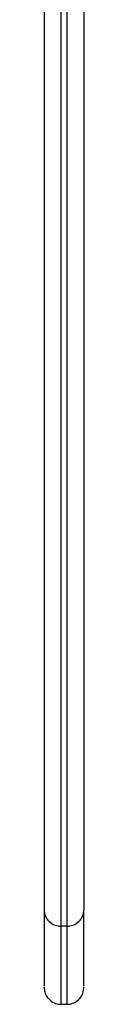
# Paper-space layout '_Inferior' of a CAD drawing. Header units: inches. Extents: x -0.35 to 3.7, y -5.2 to 4.13.
# Tile 1 of 6: x 2.63 to 2.76, y -5.2 to -1.79. Entities that reach past the tile are written whole.
import ezdxf

# ---------------------------------------------------------------- set-up
doc = ezdxf.new("R2010")
doc.units = ezdxf.units.IN
doc.header["$MEASUREMENT"] = 0

psp = doc.layouts.new('_Inferior')

# ---------------------------------------------------------------- linework, layer by layer
at = {"color": 7, "linetype": 'Continuous', "lineweight": 25}
for p, q in [((2.7058, -4.931), (2.6861, -4.931)), ((2.6861, -5.2018), (2.7058, -5.2018))]:
    psp.add_line(p, q, dxfattribs=at)
for points, knots in [([(2.6861, -4.931), (2.6861, -4.8955), (2.6861, -4.8224), (2.6861, -4.6843), (2.6861, -4.5174), (2.6861, -4.3163), (2.6861, -4.0779), (2.6861, -3.799), (2.6861, -3.477), (2.6861, -3.1536), (2.6861, -2.8419), (2.6861, -2.5527), (2.6861, -2.2445), (2.6861, -1.9186), (2.6861, -1.5767), (2.6861, -1.2208), (2.6861, -0.8536), (2.6861, -0.4783), (2.6861, -0.0983), (2.6861, 0.2827), (2.6861, 0.6607), (2.6861, 1.0317), (2.6861, 1.3919), (2.6861, 1.7375), (2.6861, 2.0653), (2.6861, 2.3723), (2.6861, 2.6564), (2.6861, 2.9156), (2.6861, 3.1488), (2.6861, 3.3554), (2.6861, 3.5354), (2.6861, 3.689), (2.6861, 3.8173), (2.6861, 3.9375), (2.6861, 4.0383), (2.6861, 4.1038), (2.6861, 4.131), (2.6861, 4.1266), (2.6861, 4.1257)], [0, 0, 0, 0, 0.023042, 0.047566, 0.073656, 0.10139, 0.130836, 0.162049, 0.195062, 0.229884, 0.254096, 0.279084, 0.304822, 0.331273, 0.358394, 0.386127, 0.414409, 0.443165, 0.472311, 0.501758, 0.531408, 0.56116, 0.590913, 0.620562, 0.650009, 0.679155, 0.707911, 0.736193, 0.763927, 0.791047, 0.817498, 0.843236, 0.868224, 0.892437, 0.927258, 0.960271, 0.991484, 1, 1, 1, 1]), ([(2.7058, 4.1257), (2.7058, 4.1266), (2.7058, 4.131), (2.7058, 4.1038), (2.7058, 4.0383), (2.7058, 3.9375), (2.7058, 3.8173), (2.7058, 3.689), (2.7058, 3.5354), (2.7058, 3.3554), (2.7058, 3.1488), (2.7058, 2.9156), (2.7058, 2.6564), (2.7058, 2.3723), (2.7058, 2.0653), (2.7058, 1.7375), (2.7058, 1.3919), (2.7058, 1.0317), (2.7058, 0.6607), (2.7058, 0.2827), (2.7058, -0.0983), (2.7058, -0.4783), (2.7058, -0.8536), (2.7058, -1.2208), (2.7058, -1.5767), (2.7058, -1.9186), (2.7058, -2.2445), (2.7058, -2.5527), (2.7058, -2.8419), (2.7058, -3.1536), (2.7058, -3.477), (2.7058, -3.799), (2.7058, -4.0779), (2.7058, -4.3163), (2.7058, -4.5174), (2.7058, -4.6843), (2.7058, -4.8224), (2.7058, -4.8955), (2.7058, -4.931)], [0, 0, 0, 0, 0.008516, 0.039729, 0.072742, 0.107563, 0.131776, 0.156764, 0.182502, 0.208953, 0.236073, 0.263807, 0.292089, 0.320845, 0.349991, 0.379438, 0.409087, 0.43884, 0.468593, 0.498242, 0.527689, 0.556835, 0.585591, 0.613873, 0.641607, 0.668727, 0.695178, 0.720916, 0.745904, 0.770116, 0.804938, 0.837951, 0.869164, 0.89861, 0.926344, 0.952434, 0.976958, 1, 1, 1, 1]), ([(2.627, 4.0667), (2.627, 4.0676), (2.627, 4.0719), (2.627, 4.0451), (2.627, 3.9804), (2.627, 3.8809), (2.627, 3.7622), (2.627, 3.6356), (2.627, 3.4838), (2.627, 3.3061), (2.627, 3.1021), (2.627, 2.8719), (2.627, 2.616), (2.627, 2.3355), (2.627, 2.0323), (2.627, 1.7087), (2.627, 1.3674), (2.627, 1.0118), (2.627, 0.6455), (2.627, 0.2723), (2.627, -0.1038), (2.627, -0.479), (2.627, -0.8496), (2.627, -1.2121), (2.627, -1.5635), (2.627, -1.9011), (2.627, -2.2229), (2.627, -2.5272), (2.627, -2.8127), (2.627, -3.1205), (2.627, -3.4398), (2.627, -3.7577), (2.627, -4.0331), (2.627, -4.2684), (2.627, -4.467), (2.627, -4.6318), (2.627, -4.7681), (2.627, -4.8404), (2.627, -4.8754)], [0, 0, 0, 0, 0.008515, 0.039728, 0.072742, 0.107563, 0.131775, 0.156763, 0.182501, 0.208952, 0.236073, 0.263806, 0.292088, 0.320844, 0.349991, 0.379437, 0.409087, 0.438839, 0.468592, 0.498242, 0.527688, 0.556835, 0.58559, 0.613872, 0.641606, 0.668726, 0.695178, 0.720916, 0.745904, 0.770116, 0.804937, 0.837951, 0.869164, 0.89861, 0.926344, 0.952434, 0.976958, 1, 1, 1, 1]), ([(2.7648, 4.0667), (2.7648, 4.0676), (2.7648, 4.0719), (2.7648, 4.0451), (2.7648, 3.9804), (2.7648, 3.8809), (2.7648, 3.7622), (2.7648, 3.6356), (2.7648, 3.4838), (2.7648, 3.3061), (2.7648, 3.1021), (2.7648, 2.8719), (2.7648, 2.616), (2.7648, 2.3355), (2.7648, 2.0323), (2.7648, 1.7087), (2.7648, 1.3674), (2.7648, 1.0118), (2.7648, 0.6455), (2.7648, 0.2723), (2.7648, -0.1038), (2.7648, -0.479), (2.7648, -0.8496), (2.7648, -1.2121), (2.7648, -1.5635), (2.7648, -1.9011), (2.7648, -2.2229), (2.7648, -2.5272), (2.7648, -2.8127), (2.7648, -3.1205), (2.7648, -3.4398), (2.7648, -3.7577), (2.7648, -4.0331), (2.7648, -4.2684), (2.7648, -4.467), (2.7648, -4.6318), (2.7648, -4.7681), (2.7648, -4.8404), (2.7648, -4.8754)], [0, 0, 0, 0, 0.008515, 0.039728, 0.072742, 0.107563, 0.131775, 0.156763, 0.182501, 0.208952, 0.236073, 0.263806, 0.292088, 0.320844, 0.349991, 0.379437, 0.409087, 0.438839, 0.468592, 0.498242, 0.527688, 0.556835, 0.58559, 0.613872, 0.641606, 0.668726, 0.695178, 0.720916, 0.745904, 0.770116, 0.804937, 0.837951, 0.869164, 0.89861, 0.926344, 0.952434, 0.976958, 1, 1, 1, 1]), ([(2.627, -4.8754), (2.627, -4.8819), (2.6283, -4.889), (2.6341, -4.9027), (2.6386, -4.9093), (2.6501, -4.9201), (2.6571, -4.9244), (2.6716, -4.9298), (2.6791, -4.931), (2.6861, -4.931)], [0, 0, 0, 0, 0.25, 0.25, 0.5, 0.5, 0.75, 0.75, 1, 1, 1, 1]), ([(2.627, -4.8754), (2.627, -4.9069), (2.627, -4.9719), (2.627, -5.0473), (2.627, -5.1048), (2.627, -5.1387), (2.627, -5.1393), (2.627, -5.1395)], [0, 0, 0, 0, 0.188375, 0.388864, 0.602152, 0.828881, 1, 1, 1, 1]), ([(2.7058, -4.931), (2.7127, -4.931), (2.7202, -4.9298), (2.7348, -4.9244), (2.7418, -4.9201), (2.7533, -4.9093), (2.7578, -4.9027), (2.7636, -4.889), (2.7648, -4.8819), (2.7648, -4.8754)], [0, 0, 0, 0, 0.25, 0.25, 0.5, 0.5, 0.75, 0.75, 1, 1, 1, 1]), ([(2.7648, -5.1395), (2.7648, -5.1393), (2.7648, -5.1387), (2.7648, -5.1048), (2.7648, -5.0473), (2.7648, -4.9719), (2.7648, -4.9069), (2.7648, -4.8754)], [0, 0, 0, 0, 0.171119, 0.397848, 0.611136, 0.811625, 1, 1, 1, 1]), ([(2.6861, -5.1985), (2.6861, -5.1983), (2.6861, -5.1977), (2.6861, -5.1634), (2.6861, -5.1051), (2.6861, -5.0287), (2.6861, -4.9629), (2.6861, -4.931)], [0, 0, 0, 0, 0.171119, 0.397848, 0.611136, 0.811625, 1, 1, 1, 1]), ([(2.7058, -4.931), (2.7058, -4.9629), (2.7058, -5.0287), (2.7058, -5.1051), (2.7058, -5.1634), (2.7058, -5.1977), (2.7058, -5.1983), (2.7058, -5.1985)], [0, 0, 0, 0, 0.188375, 0.388864, 0.602152, 0.828881, 1, 1, 1, 1]), ([(2.627, -5.1427), (2.6275, -5.1486), (2.6286, -5.1608), (2.6374, -5.1778), (2.6518, -5.1923), (2.671, -5.2015), (2.6852, -5.2015), (2.692, -5.2015)], [0, 0, 0, 0, 0.178815, 0.371707, 0.569775, 0.795411, 1, 1, 1, 1]), ([(2.6999, -5.2015), (2.7056, -5.2016), (2.7174, -5.2018), (2.735, -5.1952), (2.751, -5.1826), (2.7626, -5.1642), (2.7641, -5.1497), (2.7648, -5.1427)], [0, 0, 0, 0, 0.172217, 0.360902, 0.558295, 0.787856, 1, 1, 1, 1])]:
    psp.add_open_spline(points, degree=3, knots=knots, dxfattribs=at)

doc.saveas('drawing.dxf')
